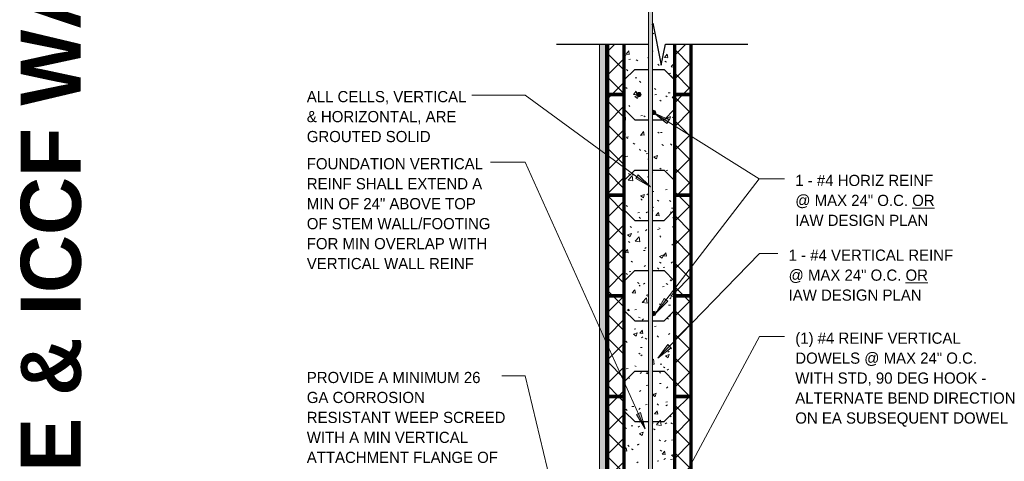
# Model space of a CAD drawing. Header units: inches. Extents: x 298 to 1415, y -40 to 187.
# Tile 29 of 32: x 1291 to 1408, y 33 to 86. Entities that reach past the tile are written whole.
import ezdxf

# ---------------------------------------------------------------- set-up
doc = ezdxf.new("R2010")
doc.units = ezdxf.units.IN
doc.header["$MEASUREMENT"] = 0
for name, color, linetype, lineweight in [('A-ANNO-TEXT', 2, 'Continuous', 9), ('A-DETL', 5, 'Continuous', 70), ('A-DETL-GENF', 3, 'Continuous', 9), ('A-DETL-HLIN', 3, 'Continuous', 70), ('A-DETL-MLIN', 3, 'Continuous', 30)]:
    doc.layers.add(name, color=color, linetype=linetype, lineweight=lineweight)
pattern_1 = [(50, (1323.835, 0), (4.5907, -0.40187), [0.48, -5.28]), (355, (1323.835, 0), (-0.88784, 4.8137), [0.384, -4.224]), (100.451, (1324.218, -0.033), (3.70197, 4.41272), [0.408, -4.487]), (46.184, (1323.835, 1.28), (6.83066, -1.05904), [0.72, -7.92]), (96.636, (1324.404, 1.192), (5.98166, 6.234), [0.612, -6.731]), (351.184, (1323.835, 1.28), (5.9821, 6.2338), [0.576, -6.336]), (21, (1324.475, 0.96), (3.82029, -2.5771), [0.48, -5.28]), (326, (1324.475, 0.96), (1.5572, 4.64059), [0.384, -4.224]), (71.451, (1324.794, 0.745), (5.37715, 2.0647), [0.408, -4.487]), (37.5, (1323.835, 0), (0.077972, 2.130786), [0.211, -3.962, 0.211, -4.077, -4.24]), (37.5, (1323.835, 0), (0.077972, 2.130786), [-8.461, 0.211, -4.029]), (7.5, (1323.835, 0), (1.683907, 2.52439), [0.211, -2.234, 0.211, -3.866, -1.616]), (7.5, (1323.835, 0), (1.683907, 2.52439), [-6.522, 0.211, -1.405]), (327.5, (1322.408, 0), (3.416527, -0.144297), [0.211, -1.389, 0.211, -4.781, -6.624]), (327.5, (1322.408, 0), (3.416527, -0.144297), [-6.592, 0.211, -6.413]), (317.5, (1321.768, 0), (3.73246, 0.640715), [0.211, -1.869, 0.211, -3.104, -4.704]), (317.5, (1321.768, 0), (3.73246, 0.640715), [-5.395, 0.211, -4.493])]
pattern_2 = [(45, (1323.835, 0), (-1.414214, 1.414214), []), (135, (1323.835, 0), (-1.414214, -1.414214), [])]

# ---------------------------------------------------------------- blocks, each defined once
blk = doc.blocks.new('Reinf Bar Secti_OF_SHINGLE0')
at = {"layer": 'A-DETL-GENF'}
h = blk.add_hatch(color=256, dxfattribs=at)
edge = h.paths.add_edge_path(flags=0)
edge.add_spline(control_points=[(0.25, 0), (0.25, 0.02), (0.25, 0.04), (0.24, 0.08), (0.22, 0.11), (0.2, 0.15), (0.17, 0.18), (0.13, 0.21), (0.1, 0.23), (0.06, 0.24), (0.02, 0.25), (-0.02, 0.25), (-0.07, 0.24), (-0.1, 0.22), (-0.13, 0.21)], knot_values=[0, 0, 0, 0, 0.053673, 0.079506, 0.105013, 0.157234, 0.209323, 0.248138, 0.287527, 0.325857, 0.364892, 0.403876, 0.441621, 0.519309, 0.519309, 0.519309, 0.519309], degree=3, periodic=0)
edge.add_line((-0.13, 0.21), (-0.13, -0.21))
edge.add_spline(control_points=[(-0.13, -0.21), (-0.11, -0.22), (-0.08, -0.23), (-0.03, -0.25), (0.02, -0.25), (0.07, -0.24), (0.11, -0.22), (0.14, -0.2), (0.17, -0.18), (0.2, -0.15), (0.22, -0.11), (0.24, -0.08), (0.25, -0.04), (0.25, -0.01), (0.25, 0)], knot_values=[0, 0, 0, 0, 0.05252, 0.102919, 0.154517, 0.20621, 0.244917, 0.284327, 0.322816, 0.362175, 0.401606, 0.439929, 0.478868, 0.519457, 0.519457, 0.519457, 0.519457], degree=3, periodic=0)
for points in [[(0.25, 0), (0.23, 0.1), (0.17, 0.19), (0.08, 0.24), (-0.03, 0.25), (-0.13, 0.21)], [(-0.13, -0.21), (-0.03, -0.25), (0.08, -0.24), (0.17, -0.19), (0.23, -0.1), (0.25, 0)]]:
    blk.add_lwpolyline(points, dxfattribs=at)
blk = doc.blocks.new('Reinf Bar Secti_OF_SHINGLE3')
at = {"layer": 'A-DETL-GENF'}
h = blk.add_hatch(color=256, dxfattribs=at)
edge = h.paths.add_edge_path(flags=0)
edge.add_arc((0, 0), 0.25, 180, 360)
edge.add_arc((0, 0), 0.25, 0, 180)
for start, end in [(0, 180), (180, 0)]:
    blk.add_arc((0, 0), 0.25, start, end, dxfattribs=at)
blk = doc.blocks.new('Break Line1 - B_OF_SHINGLE0')
at = {"layer": 'A-DETL-GENF', "lineweight": 30}
for p, q in [((-0.54, 2.3), (-0.5, 2.5)), ((-0.5, 2.5), (0.5, -2.5)), ((-12, 0), (-1.04, 0)), ((0.5, -2.5), (1, 0)), ((1, 0), (10.81, 0))]:
    blk.add_line(p, q, dxfattribs=at)
blk = doc.blocks.new('Reinf Bar Eleva_OF_SHINGLE0')
at = {"layer": 'A-DETL-GENF'}
blk.add_hatch(color=256, dxfattribs=at).paths.add_polyline_path([(129, 0), (0, 0), (0, -0.5), (129, -0.5)], flags=0)
for p, q in [((129, 0), (0, 0)), ((0, -0.5), (129, -0.5))]:
    blk.add_line(p, q, dxfattribs=at)

msp = doc.modelspace()

# ---------------------------------------------------------------- hatches: boundary and pattern name
at = {"layer": 'A-ANNO-TEXT'}
for points in [[(1367.81129709, 73.54455618), (1368.09153229, 73.99041077), (1366.25811379, 74.83178233)], [(1364.39299554, 67.40778986), (1364.08198673, 66.98282915), (1365.85143964, 66.01413627)], [(1367.89711629, 52.35341967), (1367.47980337, 52.67461745), (1366.46859018, 50.9291154)], [(1368.30183465, 46.80418198), (1367.92434587, 47.17136082), (1366.71859018, 45.5541154)], [(1364.63863163, 39.0707443), (1364.15836912, 38.85472113), (1365.21892981, 37.13875477)]]:
    msp.add_hatch(color=7, dxfattribs=at).paths.add_polyline_path(points, flags=0)
at = {"layer": 'A-DETL-GENF'}
h = msp.add_hatch(dxfattribs=at)
h.set_pattern_fill('FP8_25', style=0, pattern_type=2)
h.set_pattern_definition(pattern_1)
h.paths.add_polyline_path([(1366.12854899, 85.49975197), (1366.08862588, 85.3001364), (1366.08862588, 76.99975197), (1368.71362588, 76.99975197), (1368.71362588, 82.99975197), (1367.62854899, 82.99975197), (1367.12854899, 80.49975197)], flags=0)
h = msp.add_hatch(dxfattribs=at)
h.set_pattern_fill('FP8_28', style=0, pattern_type=2)
h.set_pattern_definition([(0, (1323.835, 0), (2.56, 0.64), [0.211, -1.709, 0.211, -1.709, -10.24]), (0, (1323.835, 0), (2.56, 0.64), [-3.84, 0.211, -3.629, 0.211, -1.709, -4.48]), (0, (1323.835, 0), (2.56, 0.64), [-9.6, 0.211, -1.069, 0.211, -2.989]), (120, (1324.795, 0.32), (-1.8342563, 1.897025), [0.211, -1.709, 0.211, -1.709, -10.24]), (120, (1324.795, 0.32), (-1.8342563, 1.897025), [-3.84, 0.211, -3.629, 0.211, -1.709, -4.48]), (120, (1324.795, 0.32), (-1.8342563, 1.897025), [-9.6, 0.211, -1.069, 0.211, -2.989]), (240, (1325.115, 1.6), (-0.7257437, -2.537025), [0.211, -1.709, 0.211, -1.709, -10.24]), (240, (1325.115, 1.6), (-0.7257437, -2.537025), [-3.84, 0.211, -3.629, 0.211, -1.709, -4.48]), (240, (1325.115, 1.6), (-0.7257437, -2.537025), [-9.6, 0.211, -1.069, 0.211, -2.989])])
h.paths.add_polyline_path([(1359.74487588, 4.42375062), (1360.49487588, 5.17375062), (1360.49487588, 82.99975197), (1359.74487588, 82.99975197)], flags=0)
h = msp.add_hatch(dxfattribs=at)
h.set_pattern_fill('FP8_26', style=0, pattern_type=2)
h.set_pattern_definition(pattern_2)
h.paths.add_polyline_path([(1360.71362588, 76.99975197), (1362.71362588, 76.99975197), (1362.71362588, 82.99975197), (1360.71362588, 82.99975197)], flags=0)
h = msp.add_hatch(dxfattribs=at)
h.set_pattern_fill('FP8_25', style=0, pattern_type=2)
h.set_pattern_definition(pattern_1)
edge = h.paths.add_edge_path(flags=0)
edge.add_line((1364.71362588, 76.99975197), (1365.58862588, 76.99975197))
edge.add_line((1365.58862588, 76.99975197), (1365.58862588, 82.99975197))
edge.add_line((1365.58862588, 82.99975197), (1362.71362588, 82.99975197))
edge.add_line((1362.71362588, 82.99975197), (1362.71362588, 76.99975197))
edge.add_line((1362.71362588, 76.99975197), (1364.21362588, 76.99975197))
edge.add_arc((1364.46362588, 76.99975197), 0.25, 0, 180, ccw=False)
h = msp.add_hatch(dxfattribs=at)
h.set_pattern_fill('FP8_26', style=0, pattern_type=2)
h.set_pattern_definition(pattern_2)
h.paths.add_polyline_path([(1368.71362588, 76.99975197), (1370.71362588, 76.99975197), (1370.71362588, 82.99975197), (1368.71362588, 82.99975197)], flags=0)
h = msp.add_hatch(dxfattribs=at)
h.set_pattern_fill('FP8_26', style=0, pattern_type=2)
h.set_pattern_definition(pattern_2)
h.paths.add_polyline_path([(1360.71362588, 64.99975197), (1362.71362588, 64.99975197), (1362.71362588, 76.99975197), (1360.71362588, 76.99975197)], flags=0)
h = msp.add_hatch(dxfattribs=at)
h.set_pattern_fill('FP8_25', style=0, pattern_type=2)
h.set_pattern_definition(pattern_1)
edge = h.paths.add_edge_path(flags=0)
edge.add_line((1362.71362588, 76.99975197), (1362.71362588, 64.99975197))
edge.add_line((1362.71362588, 64.99975197), (1365.58862588, 64.99975197))
edge.add_line((1365.58862588, 64.99975197), (1365.58862588, 75.24975197))
edge.add_line((1365.58862588, 75.24975197), (1364.71362588, 75.24975197))
edge.add_line((1364.71362588, 75.24975197), (1364.71362588, 76.99975197))
edge.add_arc((1364.46362588, 76.99975197), 0.25, 180, 360, ccw=False)
edge.add_line((1364.21362588, 76.99975197), (1362.71362588, 76.99975197))
h = msp.add_hatch(dxfattribs=at)
h.set_pattern_fill('FP8_25', style=0, pattern_type=2)
h.set_pattern_definition(pattern_1)
h.paths.add_polyline_path([(1364.71362588, 76.99975197), (1364.71362588, 75.24975197), (1365.58862588, 75.24975197), (1365.58862588, 76.99975197)], flags=0)
h = msp.add_hatch(dxfattribs=at)
h.set_pattern_fill('FP8_25', style=0, pattern_type=2)
h.set_pattern_definition(pattern_1)
h.paths.add_polyline_path([(1368.71362588, 75.24975197), (1368.71362588, 76.99975197), (1366.08862588, 76.99975197), (1366.08862588, 75.24975197)], flags=0)
h = msp.add_hatch(dxfattribs=at)
h.set_pattern_fill('FP8_26', style=0, pattern_type=2)
h.set_pattern_definition(pattern_2)
h.paths.add_polyline_path([(1370.71362588, 64.99975197), (1370.71362588, 76.99975197), (1368.71362588, 76.99975197), (1368.71362588, 64.99975197)], flags=0)
h = msp.add_hatch(dxfattribs=at)
h.set_pattern_fill('FP8_25', style=0, pattern_type=2)
h.set_pattern_definition(pattern_1)
edge = h.paths.add_edge_path(flags=0)
edge.add_line((1368.71362588, 75.24975197), (1366.08862588, 75.24975197))
edge.add_line((1366.08862588, 75.24975197), (1366.08862588, 75.08507723))
edge.add_spline(control_points=[(1366.08862588, 75.08507723), (1366.10376564, 75.09386752), (1366.13505877, 75.10852261), (1366.18558564, 75.12041771), (1366.23716838, 75.12088481), (1366.28408009, 75.1122623), (1366.32437346, 75.09599041), (1366.35805579, 75.07631451), (1366.38841315, 75.05140419), (1366.41417168, 75.0217936), (1366.43544107, 74.98887766), (1366.45091286, 74.95299164), (1366.46056922, 74.9147596), (1366.46317905, 74.88827429), (1366.46362588, 74.87475197)], knot_values=[0, 0, 0, 0, 0.0525198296, 0.1029187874, 0.1545173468, 0.2062095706, 0.244917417, 0.2843272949, 0.3228161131, 0.362174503, 0.4016062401, 0.4399289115, 0.4788678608, 0.5194569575, 0.5194569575, 0.5194569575, 0.5194569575], degree=3, periodic=0)
edge.add_spline(control_points=[(1366.46362588, 74.87475197), (1366.46303502, 74.85687084), (1366.45984737, 74.83034134), (1366.45032676, 74.79660612), (1366.43752248, 74.76447442), (1366.41476631, 74.7272887), (1366.38236897, 74.69178242), (1366.34711167, 74.66609666), (1366.31258077, 74.64800787), (1366.27555494, 74.63544402), (1366.23709831, 74.62933857), (1366.19836112, 74.62875888), (1366.14726162, 74.6363718), (1366.11102076, 74.65142404), (1366.08862588, 74.66442672)], knot_values=[0, 0, 0, 0, 0.053672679, 0.0795064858, 0.1050131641, 0.1572343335, 0.2093225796, 0.2481380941, 0.2875274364, 0.3258568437, 0.3648922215, 0.403875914, 0.4416212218, 0.5193090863, 0.5193090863, 0.5193090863, 0.5193090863], degree=3, periodic=0)
edge.add_line((1366.08862588, 74.66442672), (1366.08862588, 64.99975197))
edge.add_line((1366.08862588, 64.99975197), (1368.71362588, 64.99975197))
edge.add_line((1368.71362588, 64.99975197), (1368.71362588, 75.24975197))
h = msp.add_hatch(dxfattribs=at)
h.set_pattern_fill('FP8_26', style=0, pattern_type=2)
h.set_pattern_definition(pattern_2)
h.paths.add_polyline_path([(1360.71362588, 52.99975197), (1362.71362588, 52.99975197), (1362.71362588, 64.99975197), (1360.71362588, 64.99975197)], flags=0)
h = msp.add_hatch(dxfattribs=at)
h.set_pattern_fill('FP8_25', style=0, pattern_type=2)
h.set_pattern_definition(pattern_1)
h.paths.add_polyline_path([(1362.71362588, 64.99975197), (1362.71362588, 52.99975197), (1365.58862588, 52.99975197), (1365.58862588, 63.24975197), (1364.71362588, 63.24975197), (1364.71362588, 64.99975197)], flags=0)
h = msp.add_hatch(dxfattribs=at)
h.set_pattern_fill('FP8_25', style=0, pattern_type=2)
h.set_pattern_definition(pattern_1)
h.paths.add_polyline_path([(1364.71362588, 64.99975197), (1364.71362588, 63.24975197), (1365.58862588, 63.24975197), (1365.58862588, 64.99975197)], flags=0)
h = msp.add_hatch(dxfattribs=at)
h.set_pattern_fill('FP8_25', style=0, pattern_type=2)
h.set_pattern_definition(pattern_1)
h.paths.add_polyline_path([(1368.71362588, 63.24975197), (1368.71362588, 64.99975197), (1366.08862588, 64.99975197), (1366.08862588, 63.24975197)], flags=0)
h = msp.add_hatch(dxfattribs=at)
h.set_pattern_fill('FP8_26', style=0, pattern_type=2)
h.set_pattern_definition(pattern_2)
h.paths.add_polyline_path([(1370.71362588, 52.99975197), (1370.71362588, 64.99975197), (1368.71362588, 64.99975197), (1368.71362588, 52.99975197)], flags=0)
h = msp.add_hatch(dxfattribs=at)
h.set_pattern_fill('FP8_25', style=0, pattern_type=2)
h.set_pattern_definition(pattern_1)
h.paths.add_polyline_path([(1368.71362588, 63.24975197), (1366.08862588, 63.24975197), (1366.08862588, 52.99975197), (1368.71362588, 52.99975197)], flags=0)
h = msp.add_hatch(dxfattribs=at)
h.set_pattern_fill('FP8_26', style=0, pattern_type=2)
h.set_pattern_definition(pattern_2)
h.paths.add_polyline_path([(1360.71362588, 40.99975197), (1362.71362588, 40.99975197), (1362.71362588, 52.99975197), (1360.71362588, 52.99975197)], flags=0)
h = msp.add_hatch(dxfattribs=at)
h.set_pattern_fill('FP8_25', style=0, pattern_type=2)
h.set_pattern_definition(pattern_1)
h.paths.add_polyline_path([(1362.71362588, 52.99975197), (1362.71362588, 40.99975197), (1365.58862588, 40.99975197), (1365.58862588, 51.24975197), (1364.71362588, 51.24975197), (1364.71362588, 52.99975197)], flags=0)
h = msp.add_hatch(dxfattribs=at)
h.set_pattern_fill('FP8_25', style=0, pattern_type=2)
h.set_pattern_definition(pattern_1)
h.paths.add_polyline_path([(1364.71362588, 52.99975197), (1364.71362588, 51.24975197), (1365.58862588, 51.24975197), (1365.58862588, 52.99975197)], flags=0)
h = msp.add_hatch(dxfattribs=at)
h.set_pattern_fill('FP8_25', style=0, pattern_type=2)
h.set_pattern_definition(pattern_1)
h.paths.add_polyline_path([(1368.71362588, 51.24975197), (1368.71362588, 52.99975197), (1366.08862588, 52.99975197), (1366.08862588, 51.24975197)], flags=0)
h = msp.add_hatch(dxfattribs=at)
h.set_pattern_fill('FP8_26', style=0, pattern_type=2)
h.set_pattern_definition(pattern_2)
h.paths.add_polyline_path([(1370.71362588, 40.99975197), (1370.71362588, 52.99975197), (1368.71362588, 52.99975197), (1368.71362588, 40.99975197)], flags=0)
h = msp.add_hatch(dxfattribs=at)
h.set_pattern_fill('FP8_25', style=0, pattern_type=2)
h.set_pattern_definition(pattern_1)
edge = h.paths.add_edge_path(flags=0)
edge.add_line((1368.71362588, 51.24975197), (1366.08862588, 51.24975197))
edge.add_line((1366.08862588, 51.24975197), (1366.08862588, 51.08507723))
edge.add_spline(control_points=[(1366.08862588, 51.08507723), (1366.10376564, 51.09386752), (1366.13505877, 51.10852261), (1366.18558564, 51.12041771), (1366.23716838, 51.12088481), (1366.28408009, 51.1122623), (1366.32437346, 51.09599041), (1366.35805579, 51.07631451), (1366.38841315, 51.05140419), (1366.41417168, 51.0217936), (1366.43544107, 50.98887766), (1366.45091286, 50.95299164), (1366.46056922, 50.9147596), (1366.46317905, 50.88827429), (1366.46362588, 50.87475197)], knot_values=[0, 0, 0, 0, 0.0525198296, 0.1029187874, 0.1545173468, 0.2062095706, 0.244917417, 0.2843272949, 0.3228161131, 0.362174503, 0.4016062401, 0.4399289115, 0.4788678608, 0.5194569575, 0.5194569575, 0.5194569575, 0.5194569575], degree=3, periodic=0)
edge.add_spline(control_points=[(1366.46362588, 50.87475197), (1366.46303502, 50.85687084), (1366.45984737, 50.83034134), (1366.45032676, 50.79660612), (1366.43752248, 50.76447442), (1366.41476631, 50.7272887), (1366.38236897, 50.69178242), (1366.34711167, 50.66609666), (1366.31258077, 50.64800787), (1366.27555494, 50.63544402), (1366.23709831, 50.62933857), (1366.19836112, 50.62875888), (1366.14726162, 50.6363718), (1366.11102076, 50.65142404), (1366.08862588, 50.66442672)], knot_values=[0, 0, 0, 0, 0.053672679, 0.0795064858, 0.1050131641, 0.1572343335, 0.2093225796, 0.2481380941, 0.2875274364, 0.3258568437, 0.3648922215, 0.403875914, 0.4416212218, 0.5193090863, 0.5193090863, 0.5193090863, 0.5193090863], degree=3, periodic=0)
edge.add_line((1366.08862588, 50.66442672), (1366.08862588, 40.99975197))
edge.add_line((1366.08862588, 40.99975197), (1368.71362588, 40.99975197))
edge.add_line((1368.71362588, 40.99975197), (1368.71362588, 51.24975197))
h = msp.add_hatch(dxfattribs=at)
h.set_pattern_fill('FP8_26', style=0, pattern_type=2)
h.set_pattern_definition(pattern_2)
h.paths.add_polyline_path([(1360.71362588, 28.99975197), (1362.71362588, 28.99975197), (1362.71362588, 40.99975197), (1360.71362588, 40.99975197)], flags=0)
h = msp.add_hatch(dxfattribs=at)
h.set_pattern_fill('FP8_25', style=0, pattern_type=2)
h.set_pattern_definition(pattern_1)
edge = h.paths.add_edge_path(flags=0)
edge.add_line((1362.71362588, 40.99975197), (1362.71362588, 28.99975197))
edge.add_line((1362.71362588, 28.99975197), (1364.33862588, 28.99975197))
edge.add_spline(control_points=[(1364.33862588, 28.99975197), (1364.33910027, 29.01835215), (1364.34228852, 29.04595995), (1364.35225707, 29.08099719), (1364.36580316, 29.11433103), (1364.39005963, 29.15276203), (1364.42781531, 29.19246202), (1364.47388864, 29.22199407), (1364.51609178, 29.23847653), (1364.55121358, 29.24546734), (1364.58724537, 29.24861786), (1364.61474767, 29.24653342), (1364.63294818, 29.24348395)], knot_values=[0, 0, 0, 0, 0.0558186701, 0.0826384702, 0.1091171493, 0.1635296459, 0.2178825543, 0.2721631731, 0.3263873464, 0.3527231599, 0.3793658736, 0.4347285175, 0.4347285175, 0.4347285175, 0.4347285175], degree=3, periodic=0)
edge.add_line((1364.63294818, 29.24348395), (1364.63294818, 30.99975197))
edge.add_line((1364.63294818, 30.99975197), (1365.13294818, 30.99975197))
edge.add_line((1365.13294818, 30.99975197), (1365.13294818, 28.99975197))
edge.add_line((1365.13294818, 28.99975197), (1365.58862588, 28.99975197))
edge.add_line((1365.58862588, 28.99975197), (1365.58862588, 39.24975197))
edge.add_line((1365.58862588, 39.24975197), (1364.71362588, 39.24975197))
edge.add_line((1364.71362588, 39.24975197), (1364.71362588, 40.99975197))
edge.add_line((1364.71362588, 40.99975197), (1362.71362588, 40.99975197))
h = msp.add_hatch(dxfattribs=at)
h.set_pattern_fill('FP8_25', style=0, pattern_type=2)
h.set_pattern_definition(pattern_1)
h.paths.add_polyline_path([(1364.71362588, 40.99975197), (1364.71362588, 39.24975197), (1365.58862588, 39.24975197), (1365.58862588, 40.99975197)], flags=0)
h = msp.add_hatch(dxfattribs=at)
h.set_pattern_fill('FP8_25', style=0, pattern_type=2)
h.set_pattern_definition(pattern_1)
h.paths.add_polyline_path([(1368.71362588, 39.24975197), (1368.71362588, 40.99975197), (1366.08862588, 40.99975197), (1366.08862588, 39.24975197)], flags=0)
h = msp.add_hatch(dxfattribs=at)
h.set_pattern_fill('FP8_26', style=0, pattern_type=2)
h.set_pattern_definition(pattern_2)
h.paths.add_polyline_path([(1370.71362588, 28.99975197), (1370.71362588, 40.99975197), (1368.71362588, 40.99975197), (1368.71362588, 28.99975197)], flags=0)
h = msp.add_hatch(dxfattribs=at)
h.set_pattern_fill('FP8_25', style=0, pattern_type=2)
h.set_pattern_definition(pattern_1)
h.paths.add_polyline_path([(1368.71362588, 39.24975197), (1366.08862588, 39.24975197), (1366.08862588, 28.99975197), (1366.63981851, 28.99975197), (1366.63981851, 30.99975197), (1367.13981851, 30.99975197), (1367.13981851, 28.99975197), (1368.71362588, 28.99975197)], flags=0)

# ---------------------------------------------------------------- linework, layer by layer
at = {"layer": 'A-ANNO-TEXT', "color": 7}
for p, q in [((1345.54646906, 76.94498912), (1344.55363169, 76.94498912)), ((1350.91558341, 76.94498912), (1345.54646906, 76.94498912)), ((1365.85143964, 66.01413627), (1350.91558341, 76.94498912)), ((1368.09153229, 73.99041077), (1366.25811379, 74.83178233)), ((1366.25811379, 74.83178233), (1367.81129709, 73.54455618)), ((1366.25811379, 74.83178233), (1378.79906353, 66.94935673)), ((1367.81129709, 73.54455618), (1368.09153229, 73.99041077)), ((1350.35695511, 68.93794114), (1346.75863169, 68.93794114)), ((1350.91558341, 68.93794114), (1350.35695511, 68.93794114)), ((1365.21892981, 37.13875477), (1350.91558341, 68.93794114)), ((1364.39299554, 67.40778986), (1364.08198673, 66.98282915)), ((1364.08198673, 66.98282915), (1365.85143964, 66.01413627)), ((1365.85143964, 66.01413627), (1364.39299554, 67.40778986)), ((1366.46859018, 50.9291154), (1378.79906353, 66.94935673)), ((1378.79906353, 66.94935673), (1381.83568686, 66.94935673)), ((1378.79906353, 66.94935673), (1381.83568686, 66.94935673)), ((1366.71859018, 45.5541154), (1378.85571017, 58.03203141)), ((1378.85571017, 58.03203141), (1381.03870206, 58.03203141)), ((1367.47980337, 52.67461745), (1366.46859018, 50.9291154)), ((1366.46859018, 50.9291154), (1367.89711629, 52.35341967)), ((1367.89711629, 52.35341967), (1367.47980337, 52.67461745)), ((1367.92434587, 47.17136082), (1366.71859018, 45.5541154)), ((1368.30183465, 46.80418198), (1367.92434587, 47.17136082)), ((1368.06191117, 28.05912406), (1378.85571017, 48.13414897)), ((1378.85571017, 48.13414897), (1381.83568686, 48.13414897)), ((1366.71859018, 45.5541154), (1368.30183465, 46.80418198)), ((1350.36578004, 43.44403063), (1348.10863169, 43.44403063)), ((1350.91558341, 43.44403063), (1350.36578004, 43.44403063)), ((1360.13699168, 4.96608325), (1350.91558341, 43.44403063)), ((1364.63863163, 39.0707443), (1364.15836912, 38.85472113)), ((1364.15836912, 38.85472113), (1365.21892981, 37.13875477)), ((1365.21892981, 37.13875477), (1364.63863163, 39.0707443))]:
    msp.add_line(p, q, dxfattribs=at)
at = {"layer": 'A-DETL', "lineweight": 9}
for p, q in [((1359.74487588, 82.99975197), (1359.74487588, 4.42375062)), ((1360.49487588, 5.17375062), (1360.49487588, 82.99975197))]:
    msp.add_line(p, q, dxfattribs=at)
at = {"layer": 'A-DETL-HLIN'}
for p, q in [((1360.71362588, 82.99975197), (1360.71362588, 76.99975197)), ((1362.71362588, 76.99975197), (1362.71362588, 82.99975197)), ((1368.71362588, 82.99975197), (1368.71362588, 76.99975197)), ((1370.71362588, 76.99975197), (1370.71362588, 82.99975197)), ((1362.71362588, 76.99975197), (1360.71362588, 76.99975197)), ((1360.71362588, 76.99975197), (1360.71362588, 64.99975197)), ((1360.71362588, 76.99975197), (1360.71362588, 64.99975197)), ((1360.71362588, 76.99975197), (1362.71362588, 76.99975197)), ((1362.71362588, 64.99975197), (1362.71362588, 76.99975197)), ((1362.71362588, 64.99975197), (1362.71362588, 76.99975197)), ((1370.71362588, 76.99975197), (1368.71362588, 76.99975197)), ((1368.71362588, 76.99975197), (1368.71362588, 64.99975197)), ((1368.71362588, 76.99975197), (1368.71362588, 64.99975197)), ((1368.71362588, 76.99975197), (1370.71362588, 76.99975197)), ((1370.71362588, 64.99975197), (1370.71362588, 76.99975197)), ((1370.71362588, 64.99975197), (1370.71362588, 76.99975197)), ((1362.71362588, 64.99975197), (1360.71362588, 64.99975197)), ((1360.71362588, 64.99975197), (1360.71362588, 52.99975197)), ((1360.71362588, 64.99975197), (1360.71362588, 52.99975197)), ((1360.71362588, 64.99975197), (1362.71362588, 64.99975197)), ((1360.71362588, 64.99975197), (1362.71362588, 64.99975197)), ((1362.71362588, 52.99975197), (1362.71362588, 64.99975197)), ((1362.71362588, 52.99975197), (1362.71362588, 64.99975197)), ((1370.71362588, 64.99975197), (1368.71362588, 64.99975197)), ((1368.71362588, 64.99975197), (1368.71362588, 52.99975197)), ((1368.71362588, 64.99975197), (1368.71362588, 52.99975197)), ((1368.71362588, 64.99975197), (1370.71362588, 64.99975197)), ((1368.71362588, 64.99975197), (1370.71362588, 64.99975197)), ((1370.71362588, 52.99975197), (1370.71362588, 64.99975197)), ((1370.71362588, 52.99975197), (1370.71362588, 64.99975197)), ((1362.71362588, 52.99975197), (1360.71362588, 52.99975197)), ((1360.71362588, 52.99975197), (1360.71362588, 40.99975197)), ((1360.71362588, 52.99975197), (1360.71362588, 40.99975197)), ((1360.71362588, 52.99975197), (1362.71362588, 52.99975197)), ((1360.71362588, 52.99975197), (1362.71362588, 52.99975197)), ((1362.71362588, 40.99975197), (1362.71362588, 52.99975197)), ((1362.71362588, 40.99975197), (1362.71362588, 52.99975197)), ((1370.71362588, 52.99975197), (1368.71362588, 52.99975197)), ((1368.71362588, 52.99975197), (1368.71362588, 40.99975197)), ((1368.71362588, 52.99975197), (1368.71362588, 40.99975197)), ((1368.71362588, 52.99975197), (1370.71362588, 52.99975197)), ((1368.71362588, 52.99975197), (1370.71362588, 52.99975197)), ((1370.71362588, 40.99975197), (1370.71362588, 52.99975197)), ((1370.71362588, 40.99975197), (1370.71362588, 52.99975197)), ((1362.71362588, 40.99975197), (1360.71362588, 40.99975197)), ((1360.71362588, 40.99975197), (1360.71362588, 28.99975197)), ((1360.71362588, 40.99975197), (1360.71362588, 28.99975197)), ((1360.71362588, 40.99975197), (1362.71362588, 40.99975197)), ((1360.71362588, 40.99975197), (1362.71362588, 40.99975197)), ((1362.71362588, 28.99975197), (1362.71362588, 40.99975197)), ((1362.71362588, 28.99975197), (1362.71362588, 40.99975197)), ((1370.71362588, 40.99975197), (1368.71362588, 40.99975197)), ((1368.71362588, 40.99975197), (1368.71362588, 28.99975197)), ((1368.71362588, 40.99975197), (1368.71362588, 28.99975197)), ((1368.71362588, 40.99975197), (1370.71362588, 40.99975197)), ((1368.71362588, 40.99975197), (1370.71362588, 40.99975197)), ((1370.71362588, 28.99975197), (1370.71362588, 40.99975197)), ((1370.71362588, 28.99975197), (1370.71362588, 40.99975197))]:
    msp.add_line(p, q, dxfattribs=at)
at = {"layer": 'A-DETL-MLIN'}
for p, q in [((1362.71362588, 78.74975197), (1363.96362588, 79.99975197)), ((1363.96362588, 79.99975197), (1365.58862588, 79.99975197)), ((1366.08862588, 79.99975197), (1367.46362588, 79.99975197)), ((1368.71362588, 78.74975197), (1367.46362588, 79.99975197)), ((1362.71362588, 78.74975197), (1362.71362588, 76.99975197)), ((1368.71362588, 78.74975197), (1368.71362588, 76.99975197)), ((1362.71362588, 75.24975197), (1362.71362588, 76.99975197)), ((1368.71362588, 75.24975197), (1368.71362588, 76.99975197)), ((1362.71362588, 75.24975197), (1363.96362588, 73.99975197)), ((1368.71362588, 75.24975197), (1367.46362588, 73.99975197)), ((1363.96362588, 73.99975197), (1365.58862588, 73.99975197)), ((1366.08862588, 73.99975197), (1367.46362588, 73.99975197)), ((1362.71362588, 66.74975197), (1363.96362588, 67.99975197)), ((1363.96362588, 67.99975197), (1365.58862588, 67.99975197)), ((1366.08862588, 67.99975197), (1367.46362588, 67.99975197)), ((1368.71362588, 66.74975197), (1367.46362588, 67.99975197)), ((1362.71362588, 66.74975197), (1362.71362588, 64.99975197)), ((1368.71362588, 66.74975197), (1368.71362588, 64.99975197)), ((1362.71362588, 63.24975197), (1362.71362588, 64.99975197)), ((1368.71362588, 63.24975197), (1368.71362588, 64.99975197)), ((1362.71362588, 63.24975197), (1363.96362588, 61.99975197)), ((1368.71362588, 63.24975197), (1367.46362588, 61.99975197)), ((1363.96362588, 61.99975197), (1365.58862588, 61.99975197)), ((1366.08862588, 61.99975197), (1367.46362588, 61.99975197)), ((1362.71362588, 54.74975197), (1363.96362588, 55.99975197)), ((1363.96362588, 55.99975197), (1365.58862588, 55.99975197)), ((1366.08862588, 55.99975197), (1367.46362588, 55.99975197)), ((1368.71362588, 54.74975197), (1367.46362588, 55.99975197)), ((1362.71362588, 54.74975197), (1362.71362588, 52.99975197)), ((1368.71362588, 54.74975197), (1368.71362588, 52.99975197)), ((1362.71362588, 51.24975197), (1362.71362588, 52.99975197)), ((1368.71362588, 51.24975197), (1368.71362588, 52.99975197)), ((1362.71362588, 51.24975197), (1363.96362588, 49.99975197)), ((1368.71362588, 51.24975197), (1367.46362588, 49.99975197)), ((1363.96362588, 49.99975197), (1365.58862588, 49.99975197)), ((1366.08862588, 49.99975197), (1367.46362588, 49.99975197)), ((1362.71362588, 42.74975197), (1363.96362588, 43.99975197)), ((1363.96362588, 43.99975197), (1365.58862588, 43.99975197)), ((1366.08862588, 43.99975197), (1367.46362588, 43.99975197)), ((1368.71362588, 42.74975197), (1367.46362588, 43.99975197)), ((1362.71362588, 42.74975197), (1362.71362588, 40.99975197)), ((1368.71362588, 42.74975197), (1368.71362588, 40.99975197)), ((1362.71362588, 39.24975197), (1362.71362588, 40.99975197)), ((1368.71362588, 39.24975197), (1368.71362588, 40.99975197)), ((1362.71362588, 39.24975197), (1363.96362588, 37.99975197)), ((1368.71362588, 39.24975197), (1367.46362588, 37.99975197)), ((1363.96362588, 37.99975197), (1365.58862588, 37.99975197)), ((1366.08862588, 37.99975197), (1367.46362588, 37.99975197))]:
    msp.add_line(p, q, dxfattribs=at)

# ---------------------------------------------------------------- block references
at = {"layer": 'A-DETL-GENF', "rotation": 269.9999999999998}
msp.add_blockref('Reinf Bar Eleva_OF_SHINGLE0', (1366.08862588, 135.99975197), dxfattribs=at)
at = {"layer": 'A-DETL-GENF'}
for name, p in [('Break Line1 - B_OF_SHINGLE0', (1366.62854899, 82.99975197)), ('Reinf Bar Secti_OF_SHINGLE3', (1364.46362588, 76.99975197)), ('Reinf Bar Secti_OF_SHINGLE0', (1366.21362588, 74.87475197)), ('Reinf Bar Secti_OF_SHINGLE0', (1366.21362588, 50.87475197))]:
    msp.add_blockref(name, p, dxfattribs=at)

# ---------------------------------------------------------------- texts
at = {"layer": 'A-ANNO-TEXT', "color": 253, "insert": (1290.73696087, -15.33955932), "char_height": 7.1651090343, "width": 203.232, "attachment_point": 1, "rotation": 90, "line_spacing_factor": 1.063354}
msp.add_mtext('\\fStylus BT|b1|i0|c0|p34|;CONCRETE & ICCF WALL & FRAMING', dxfattribs=at)
at = {"layer": 'A-ANNO-TEXT', "color": 7, "char_height": 1.3341121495, "attachment_point": 1, "line_spacing_factor": 1.070803}
for s, insert, width in [('\\fStylus BT|b0|i0|c0|p34|;ALL CELLS, VERTICAL\\P& HORIZONTAL, ARE\\PGROUTED SOLID', (1324.85363169, 77.42433936), 22.104), ('\\fStylus BT|b0|i0|c0|p34|;FOUNDATION VERTICAL\\PREINF SHALL EXTEND A\\PMIN OF 24" ABOVE TOP\\POF STEM WALL/FOOTING\\PFOR MIN OVERLAP WITH\\PVERTICAL WALL REINF', (1324.85363169, 69.41729138), 25.956), ('\\fStylus BT|b0|i0|c0|p34|;1 - #4 HORIZ REINF\\P@ MAX 24" O.C. \\LOR\\l\\PIAW DESIGN PLAN', (1383.11568686, 67.42870698), 21.798), ('\\fStylus BT|b0|i0|c0|p34|;1 - #4 VERTICAL REINF\\P@ MAX 24" O.C. \\LOR\\l\\PIAW DESIGN PLAN', (1382.31870206, 58.51138165), 24.228), ('\\fStylus BT|b0|i0|c0|p34|;(1) #4 REINF VERTICAL\\PDOWELS @ MAX 24" O.C.\\PWITH STD, 90 DEG HOOK -\\PALTERNATE BEND DIRECTION\\PON EA SUBSEQUENT DOWEL', (1383.11568686, 48.61349921), 30.384), ('\\fStylus BT|b0|i0|c0|p34|;PROVIDE A MINIMUM 26\\PGA CORROSION\\PRESISTANT WEEP SCREED\\PWITH A MIN VERTICAL\\PATTACHMENT FLANGE OF\\P3 1/2" AT OR BELOW THE\\PFOUNDATION PLATE LINE\\PAND MIN 4" ABOVE\\PGRADE OR 2" ABOVE\\PPAVED SURFACES ON ALL\\PEXTERIOR WALLS', (1324.85363169, 43.92338087), 27.576)]:
    msp.add_mtext(s, dxfattribs=dict(at, insert=insert, width=width))

doc.saveas('drawing.dxf')
